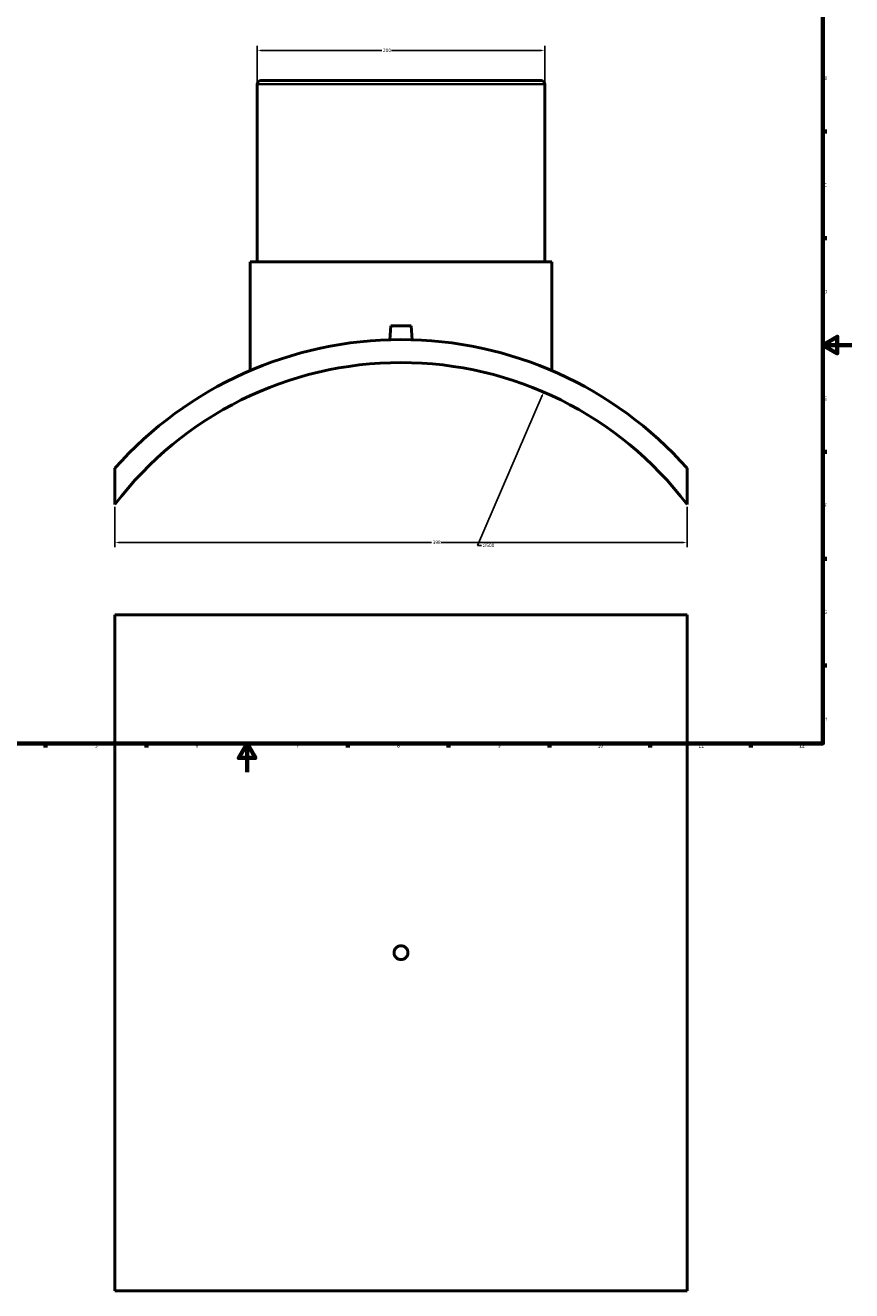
# Model space of a CAD drawing. Header units: millimetres. Extents: x -309 to 1500, y -360 to 1070.
# Tile 2 of 5: x 266 to 841, y -360 to 519. Entities that reach past the tile are written whole.
import ezdxf

# ---------------------------------------------------------------- set-up
doc = ezdxf.new("R2010")
doc.units = ezdxf.units.MM
for name, color, linetype, lineweight in [('Border (ANSI)', 7, 'Continuous', 70), ('Dimension (ANSI)', 7, 'Continuous', 25), ('Visible (ANSI)', 7, 'Continuous', 50), ('Visible Narrow (ANSI)', 7, 'Continuous', 35)]:
    doc.layers.add(name, color=color, linetype=linetype, lineweight=lineweight)
doc.styles.add('Note Text (ANSI)', font='tahoma.ttf')
doc.dimstyles.new('Default - mm (ANSI)', dxfattribs={"dimtxt": 2.4, "dimasz": 2.5, "dimexe": 3.175, "dimexo": 1.6002, "dimgap": 0.8, "dimtad": 0, "dimtoh": 1, "dimdec": 0, "dimrnd": 1e-08, "dimzin": 4, "dimdsep": 46, "dimtxsty": 'Note Text (ANSI)', "dimcen": 0.09, "dimdle": 10, "dimclrd": 256, "dimclre": 256, "dimclrt": 5, "dimadec": 1, "dimazin": 1, "dimtfac": 1.27, "dimtofl": 0, "dimtmove": 0, "dimatfit": 3, "dimfxl": 1, "dimtolj": 1, "dimtzin": 4, "dimlwd": -1, "dimlwe": -1, "dimarcsym": 0})

# ---------------------------------------------------------------- blocks, each defined once
blk = doc.blocks.new('Borders Default Border')
at = {"layer": 'Border (ANSI)'}
for p, q in [((821, 445.5), (823.8, 445.5)), ((821, 371.25), (823.8, 371.25)), ((821, 222.75), (823.8, 222.75)), ((821, 148.5), (823.8, 148.5)), ((821, 74.25), (823.8, 74.25)), ((280.33, 20), (280.33, 17.2)), ((350.42, 20), (350.42, 17.2)), ((490.58, 20), (490.58, 17.2)), ((560.67, 20), (560.67, 17.2)), ((630.75, 20), (630.75, 17.2)), ((700.83, 20), (700.83, 17.2)), ((770.92, 20), (770.92, 17.2))]:
    blk.add_line(p, q, dxfattribs=at)
at = {"layer": 'Border (ANSI)', "flags": 128}
for points in [[(20, 20), (20, 574), (821, 574), (821, 20), (20, 20)], [(841, 297), (821, 297), (831, 302.77), (831, 291.23), (821, 297)], [(420.5, 0), (420.5, 20), (414.73, 10), (426.27, 10), (420.5, 20)]]:
    blk.add_lwpolyline(points, dxfattribs=at)
at = {"layer": 'Border (ANSI)', "color": 5, "true_color": 0x0000ff, "char_height": 2.4, "attachment_point": 7, "style": 'Note Text (ANSI)'}
for s, insert in [('B', (821.87, 481.43)), ('C', (821.71, 407.13)), ('D', (821.72, 332.93)), ('E', (821.91, 258.68)), ('F', (821.98, 184.43)), ('G', (821.6, 110.13)), ('H', (821.73, 35.93)), ('5', (314.67, 17.15)), ('6', (384.69, 17.15)), ('7', (454.8, 17.2)), ('8', (524.84, 17.15)), ('9', (594.92, 17.15)), ('10', (664.35, 17.15)), ('11', (734.43, 17.2)), ('12', (804.52, 17.2))]:
    blk.add_mtext(s, dxfattribs=dict(at, insert=insert))
blk = doc.blocks.new('*D7')
at = {"layer": 'Defpoints', "color": 0, "transparency": 16777216}
for p in [(328.53, 186.18), (726.53, 186.18), (726.53, 159.79)]:
    blk.add_point(p, dxfattribs=at)
at = {"layer": 'Dimension (ANSI)', "transparency": 16777216}
for p, q in [((328.53, 184.58), (328.53, 156.61)), ((726.53, 184.58), (726.53, 156.61)), ((331.03, 159.79), (548.67, 159.79)), ((724.03, 159.79), (555.4, 159.79))]:
    blk.add_line(p, q, dxfattribs=at)
for points in [[(331.03, 160.2), (331.03, 159.37), (328.53, 159.79)], [(724.03, 160.2), (724.03, 159.37), (726.53, 159.79)]]:
    blk.add_solid(points, dxfattribs=at)
at = {"layer": 'Dimension (ANSI)', "color": 5, "transparency": 16777216, "insert": (549.47, 161.04), "char_height": 2.4, "attachment_point": 1, "style": 'Note Text (ANSI)'}
blk.add_mtext('\\A1;398', dxfattribs=at)
blk = doc.blocks.new('*D8')
at = {"layer": 'Defpoints', "color": 0, "transparency": 16777216}
for p in [(627.53, 501.91), (427.53, 478.36), (627.53, 478.36)]:
    blk.add_point(p, dxfattribs=at)
at = {"layer": 'Dimension (ANSI)', "transparency": 16777216}
for p, q in [((427.53, 479.96), (427.53, 505.09)), ((430.03, 501.91), (514.18, 501.91)), ((625.03, 501.91), (520.88, 501.91)), ((627.53, 479.96), (627.53, 505.09))]:
    blk.add_line(p, q, dxfattribs=at)
for points in [[(430.03, 502.33), (430.03, 501.5), (427.53, 501.91)], [(625.03, 502.33), (625.03, 501.5), (627.53, 501.91)]]:
    blk.add_solid(points, dxfattribs=at)
at = {"layer": 'Dimension (ANSI)', "color": 5, "transparency": 16777216, "insert": (514.98, 503.16), "char_height": 2.4, "attachment_point": 1, "style": 'Note Text (ANSI)'}
blk.add_mtext('\\A1;200', dxfattribs=at)
blk = doc.blocks.new('*D9')
at = {"layer": 'Defpoints', "color": 0, "transparency": 16777216}
for p in [(626.81, 264.3), (428.26, -194.59)]:
    blk.add_point(p, dxfattribs=at)
at = {"layer": 'Dimension (ANSI)', "transparency": 16777216}
for p, q in [((580.66, 157.65), (625.81, 262.01)), ((583.43, 157.65), (580.66, 157.65))]:
    blk.add_line(p, q, dxfattribs=at)
blk.add_solid([(625.43, 262.17), (626.19, 261.84), (626.81, 264.3)], dxfattribs=at)
at = {"layer": 'Dimension (ANSI)', "color": 5, "transparency": 16777216, "insert": (584.23, 158.94), "char_height": 2.4, "attachment_point": 1, "style": 'Note Text (ANSI)'}
blk.add_mtext('\\A1;∅500', dxfattribs=at)

msp = doc.modelspace()

# ---------------------------------------------------------------- linework, layer by layer
at = {"layer": 'Visible (ANSI)'}
for p, q in [((427.53, 478.36), (427.53, 354.86)), ((430.03, 480.86), (625.03, 480.86)), ((627.53, 478.36), (627.53, 354.86)), ((422.53, 354.86), (632.53, 354.86)), ((422.53, 354.86), (422.53, 279.25)), ((632.53, 354.86), (632.53, 279.25)), ((520.53, 310.46), (519.68, 300.74)), ((520.53, 310.46), (534.53, 310.46)), ((534.53, 310.46), (535.38, 300.74)), ((328.53, 211.36), (328.53, 186.18)), ((726.53, 186.18), (726.53, 211.36)), ((328.53, 109.53), (726.53, 109.53)), ((328.53, 109.53), (328.53, -360.47)), ((726.53, 109.53), (726.53, -360.47)), ((726.53, -360.47), (328.53, -360.47))]:
    msp.add_line(p, q, dxfattribs=at)
for centre, radius, start, end in [((430.03, 478.36), 2.5, 90, 180), ((625.03, 478.36), 2.5, 0, 90), ((527.53, 34.86), 266, 41.57219, 138.42781), ((527.53, 34.86), 250, 37.25019, 142.74981)]:
    msp.add_arc(centre, radius, start, end, dxfattribs=at)
msp.add_open_spline([(532.33, -125.47), (532.33, -126.07), (532.21, -126.72), (531.72, -127.9), (531.35, -128.44), (530.5, -129.29), (529.96, -129.66), (528.78, -130.15), (528.13, -130.27), (526.93, -130.27), (526.29, -130.15), (525.1, -129.66), (524.56, -129.29), (523.71, -128.44), (523.34, -127.9), (522.85, -126.72), (522.73, -126.07), (522.73, -124.87), (522.85, -124.23), (523.34, -123.04), (523.71, -122.5), (524.56, -121.65), (525.1, -121.28), (526.29, -120.79), (526.93, -120.67), (528.13, -120.67), (528.78, -120.79), (529.96, -121.28), (530.5, -121.65), (531.35, -122.5), (531.72, -123.04), (532.21, -124.23), (532.33, -124.87), (532.33, -125.47)], degree=3, knots=[0, 0, 0, 0, 0.180814, 0.180814, 0.361629, 0.361629, 0.542443, 0.542443, 0.723258, 0.723258, 0.904072, 0.904072, 1.084886, 1.084886, 1.265701, 1.265701, 1.446515, 1.446515, 1.627329, 1.627329, 1.808144, 1.808144, 1.988958, 1.988958, 2.169773, 2.169773, 2.350587, 2.350587, 2.531401, 2.531401, 2.712216, 2.712216, 2.89303, 2.89303, 2.89303, 2.89303], dxfattribs=at)
at = {"layer": 'Visible Narrow (ANSI)'}
msp.add_line((626.3, 478.36), (428.76, 478.36), dxfattribs=at)

# ---------------------------------------------------------------- block references
msp.add_blockref('Borders Default Border', (0, 0))

# ---------------------------------------------------------------- dimensions: what is measured, and where the dimension line sits
at = {"layer": 'Dimension (ANSI)'}
for base, p1, p2, picture, middle in [((627.53, 501.91), (427.53, 478.36), (627.53, 478.36), '*D8', (517.53, 501.91)), ((726.53, 159.79), (328.53, 186.18), (726.53, 186.18), '*D7', (552.03, 159.79))]:
    dim = msp.add_linear_dim(base=base, p1=p1, p2=p2, angle=180, dimstyle='Default - mm (ANSI)', override={"dimgap": 0.8, "dimtoh": 0, "dimdec": 0, "dimtol": 0, "dimlim": 0, "dimtp": 0, "dimtm": 0, "dimtdec": 2, "dimatfit": 1}, dxfattribs=at)
    dim.commit()
    dim.dimension.update_dxf_attribs({"geometry": picture, "text_midpoint": middle, "dimtype": 160})
dim = msp.add_diameter_dim_2p(p1=(428.26, -194.59), p2=(626.81, 264.3), dimstyle='Default - mm (ANSI)', override={"dimgap": 0.8, "dimtih": 1, "dimdec": 0, "dimlfac": 1, "dimtol": 0, "dimlim": 0, "dimtp": 0, "dimtm": 0, "dimtdec": 2}, dxfattribs=at)
dim.commit()
dim.dimension.update_dxf_attribs({"geometry": '*D9', "text_midpoint": (588.11, 157.65), "dimtype": 163})

doc.saveas('drawing.dxf')
